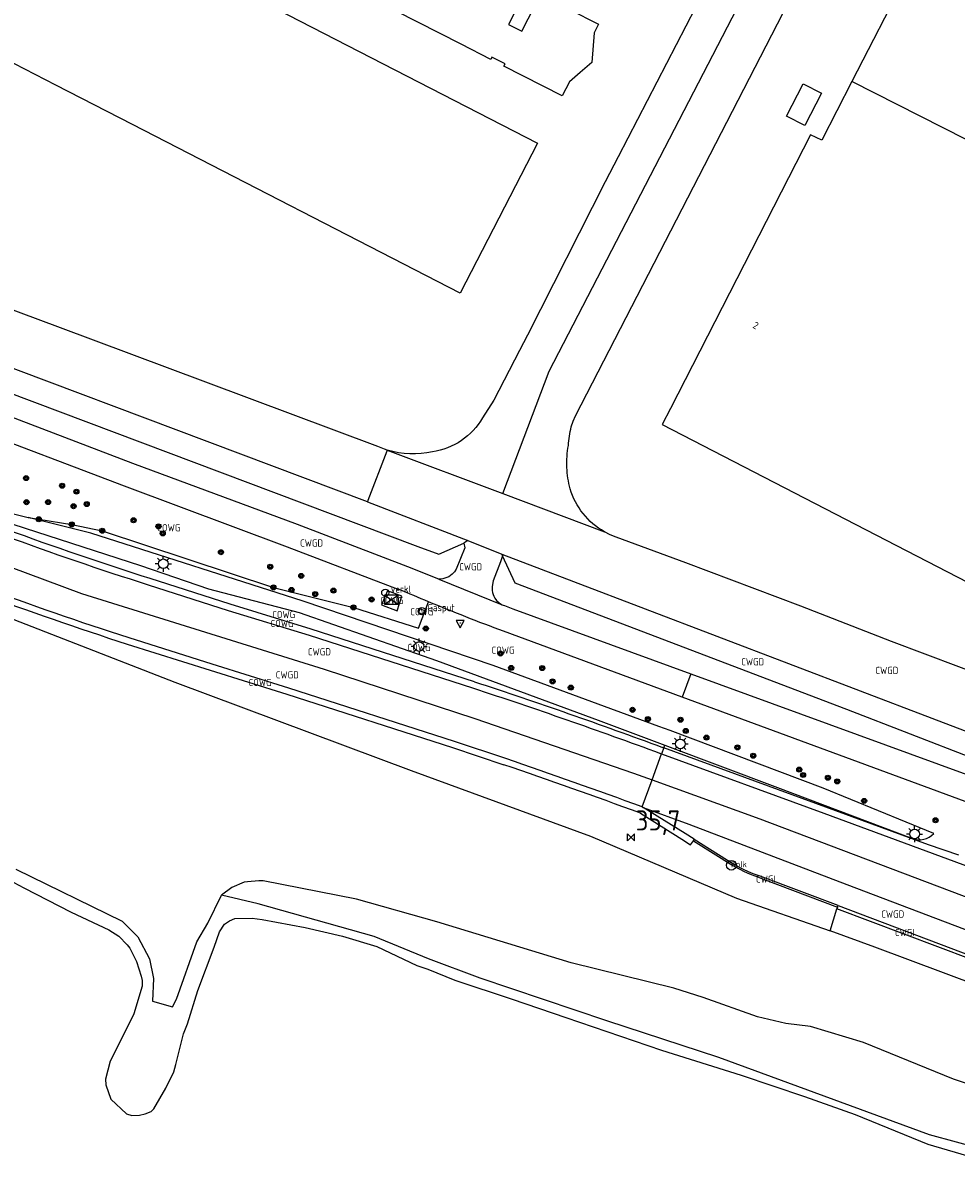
# Model space of a CAD drawing. Extents: x 163074 to 167167, y 441438 to 444019.
# Tile 24 of 49: x 165271 to 165388, y 442288 to 442431. Entities that reach past the tile are written whole.
import ezdxf
from ezdxf.enums import TextEntityAlignment as Align

# ---------------------------------------------------------------- set-up
doc = ezdxf.new("R2010")
doc.units = 0
doc.header["$LTSCALE"] = 4
doc.layers.get('0').update_dxf_attribs({"linetype": 'CONTINUOUS'})
for name, color, linetype in [('COWG', 7, 'CONTINUOUS'), ('CWGD', 7, 'CONTINUOUS'), ('CWGI', 7, 'CONTINUOUS'), ('G_BTD', 3, 'CONTINUOUS'), ('G_OTD', 32, 'CONTINUOUS'), ('G_OWG', 6, 'CONTINUOUS'), ('G_PND', 1, 'CONTINUOUS'), ('G_WGD', 7, 'CONTINUOUS'), ('G_WGI', 1, 'CONTINUOUS'), ('G_WTD', 5, 'CONTINUOUS'), ('NAR', 7, 'CONTINUOUS'), ('PPALHM', 10, 'CONTINUOUS'), ('PVGO', 102, 'CONTINUOUS')]:
    doc.layers.add(name, color=color, linetype=linetype)
for name, color, linetype, true_color in [('PBRD', 7, 'CONTINUOUS', 0xbd2877), ('PKST', 7, 'CONTINUOUS', 0xbd2877), ('PPAL', 7, 'CONTINUOUS', 0xbd2877), ('PPUT', 7, 'CONTINUOUS', 0xbd2877)]:
    doc.layers.add(name, color=color, linetype=linetype, true_color=true_color)
doc.styles.add('ISO', font='ISO')

# ---------------------------------------------------------------- blocks, each defined once
blk = doc.blocks.new('schk.dwg')
for p, q in [((0.86, 0.56), (-0.86, 0.56)), ((-0.86, 0.56), (-0.86, -0.56)), ((0.86, -0.56), (0.86, 0.56)), ((-0.86, -0.56), (0.86, -0.56))]:
    blk.add_line(p, q)
at = {"linetype": 'Continuous'}
for p, q in [((-0.86, 0.56), (0.86, -0.56)), ((-0.86, -0.56), (0.86, 0.56))]:
    blk.add_line(p, q, dxfattribs=at)
blk = doc.blocks.new('boom')
at = {"color": 0}
for radius in [0.315, 0.225, 0.135]:
    blk.add_circle((0, 0), radius, dxfattribs=at)
blk = doc.blocks.new('lichtmast')
at = {"color": 0}
for p, q in [((-0.6, 0), (-1, 0)), ((-0.71, 0.71), (-0.42, 0.42)), ((0, 0.6), (0, 1)), ((0.42, 0.42), (0.71, 0.71)), ((0.6, 0), (1, 0)), ((-0.42, -0.42), (-0.71, -0.71)), ((0, -0.6), (0, -1)), ((0.42, -0.42), (0.71, -0.71))]:
    blk.add_line(p, q, dxfattribs=at)
blk.add_circle((0, 0), 0.6, dxfattribs=at)
blk = doc.blocks.new('verkeersbord')
at = {"color": 0}
for p, q in [((0.5, 0.32), (-0.5, 0.32)), ((-0.5, 0.32), (0, -0.6)), ((0, -0.6), (0.5, 0.32))]:
    blk.add_line(p, q, dxfattribs=at)
blk = doc.blocks.new('verkeersbord-pl')
at = {"linetype": 'Continuous'}
blk.add_circle((0, 0), 0.03, dxfattribs=at)
blk = doc.blocks.new('verklikker')
at = {"color": 0}
blk.add_circle((0, 0), 0.45, dxfattribs=at)
at = {"color": 0, "style": 'ISO'}
blk.add_attdef('VERKLIKKER', (0.7, 0), '', height=0.9, dxfattribs=at)
blk = doc.blocks.new('afsl-gas')
at = {"color": 0}
blk.add_circle((0, 0), 0.45, dxfattribs=at)
at = {"color": 0, "style": 'ISO'}
blk.add_attdef('AFSL-GAS', (0.7, 0), '', height=0.9, dxfattribs=at)
blk = doc.blocks.new('kolk')
at = {"color": 0}
blk.add_circle((0, 0), 0.6, dxfattribs=at)
at = {"color": 0, "linetype": 'Continuous', "style": 'ISO'}
blk.add_attdef('KOLK', (-0.04, -0.26), '', height=0.8, dxfattribs=at)
blk = doc.blocks.new('kilometerpaal')
at = {"color": 0}
for p, q in [((-0.44, 0.44), (0.44, -0.44)), ((-0.44, -0.44), (-0.44, 0.44)), ((0.44, 0.44), (-0.44, -0.44)), ((0.44, -0.44), (0.44, 0.44))]:
    blk.add_line(p, q, dxfattribs=at)
at = {"color": 0, "style": 'ISO'}
blk.add_attdef('KILOMETERPAAL', (0.59, 0.87), '', height=2.5, dxfattribs=at)

msp = doc.modelspace()

# ---------------------------------------------------------------- linework, layer by layer
at = {"layer": 'G_BTD', "linetype": 'Continuous', "transparency": 33554687}
for points in [[(165270.441, 442325.223), (165283.68, 442318.761), (165285.625, 442316.808), (165287.11, 442314.06), (165287.593, 442311.611), (165287.455, 442308.785), (165289.955, 442308.079), (165290.459, 442309.044), (165292.988, 442316.184), (165294.364, 442318.486), (165296.056, 442321.978)], [(165298.875, 442323.62), (165297.348, 442322.947)], [(165299.295, 442323.667), (165298.875, 442323.62)], [(165300.725, 442323.78), (165299.295, 442323.667)], [(165301.234, 442323.768), (165300.725, 442323.78)], [(165312.886, 442321.477), (165301.234, 442323.768)], [(165297.348, 442322.947), (165296.056, 442321.978)], [(165403.605, 442288.349), (165394.36, 442289.383), (165384.257, 442292.144), (165358.017, 442301.773), (165344.073, 442306.339), (165328.287, 442311.671), (165321.836, 442314.057), (165315.091, 442316.847), (165300.631, 442320.922), (165296.056, 442321.978)], [(165322.881, 442318.673), (165312.886, 442321.477)], [(165339.617, 442313.572), (165322.881, 442318.673)], [(165352.409, 442310.384), (165339.617, 442313.572)], [(165356.053, 442309.262), (165352.409, 442310.384)], [(165362.839, 442306.84), (165356.053, 442309.262)], [(165366.364, 442305.993), (165362.839, 442306.84)], [(165369.456, 442305.627), (165366.364, 442305.993)], [(165376.056, 442303.636), (165369.456, 442305.627)], [(165387.247, 442299.084), (165376.056, 442303.636)], [(165391.827, 442297.533), (165387.247, 442299.084)]]:
    msp.add_lwpolyline(points, dxfattribs=at)
at = {"layer": 'G_OTD', "linetype": 'Continuous', "transparency": 33554687}
for points in [[(165285.081, 442441.625), (165335.427, 442415.709), (165325.778, 442397.029), (165284.984, 442418.028), (165275.441, 442422.941), (165262.506, 442429.6), (165272.155, 442448.279), (165285.081, 442441.625)], [(165329.618, 442426.142), (165325.922, 442428.026), (165293.678, 442444.468)], [(165336.511, 442439.694), (165331.835, 442430.5), (165333.479, 442429.663), (165335.8, 442434.215), (165343.051, 442430.517), (165342.503, 442429.441), (165342.207, 442425.764), (165340.741, 442424.509), (165339.405, 442423.365), (165338.509, 442421.608), (165331.257, 442425.306), (165331.398, 442425.582), (165329.759, 442426.418), (165329.618, 442426.142)], [(165366.442, 442419.09), (165368.513, 442423.095), (165370.799, 442421.928), (165368.728, 442417.923), (165366.442, 442419.09)]]:
    msp.add_lwpolyline(points, dxfattribs=at)
at = {"layer": 'G_OWG', "linetype": 'Continuous', "transparency": 33554687}
for points in [[(165075.91, 442430.257), (165084.448, 442426.362), (165104.692, 442418.478), (165116.048, 442414.213), (165127.416, 442409.978), (165138.795, 442405.774), (165150.186, 442401.602), (165180.132, 442390.266), (165198.538, 442383.646), (165212.53, 442378.229), (165225.68, 442373.725), (165230.493, 442371.412), (165237.737, 442366.885), (165247.3, 442364.681), (165263.958, 442358.774), (165290.229, 442348.533), (165319.698, 442337.546), (165342.032, 442329.337), (165360.235, 442321.616), (165371.874, 442317.537)], [(165257.15, 442374.54), (165267.92, 442370.065), (165271.97, 442369.047)], [(165256.545, 442372.955), (165262.833, 442370.555), (165285.957, 442363.079), (165294.443, 442360.189), (165305.721, 442357.209), (165322.829, 442351.242), (165343.011, 442343.789), (165351.28, 442340.679)], [(165384.804, 442329.662), (165371.026, 442335.345), (165351.944, 442342.497), (165350.567, 442343.013), (165329.896, 442350.612), (165306.221, 442358.633), (165279.766, 442367.089), (165271.97, 442369.047)], [(165271.97, 442369.047), (165273.291, 442368.836), (165277.404, 442368.204), (165281.215, 442367.411), (165302.534, 442360.341), (165312.494, 442357.853), (165320.611, 442355.253), (165321.859, 442358.557)], [(165327.576, 442348.59), (165307.227, 442355.162), (165297.151, 442358.245), (165287.171, 442361.438)], [(165317.949, 442357.419), (165318.537, 442359.272), (165316.726, 442359.93), (165316.013, 442358.192), (165317.949, 442357.419)], [(165321.399, 442357.444), (165320.768, 442357.678), (165320.621, 442357.201), (165321.195, 442356.974), (165321.399, 442357.444)], [(165284.307, 442353.285), (165294.641, 442350.014), (165304.212, 442347.04), (165324.859, 442340.401), (165331.227, 442338.254)], [(165351.163, 442340.357), (165350.888, 442339.606)], [(165351.163, 442340.357), (165351.022, 442340.409)], [(165351.163, 442340.357), (165351.28, 442340.679)], [(165387.933, 442326.965), (165384.158, 442328.279), (165371.366, 442332.96), (165351.163, 442340.357)], [(165351.28, 442340.679), (165365.319, 442335.4), (165382.14, 442329.056)], [(165348.198, 442332.238), (165348.262, 442332.215), (165353.417, 442328.993), (165354.507, 442328.285), (165354.86, 442328.778)], [(165354.86, 442328.778), (165354.937, 442328.959)]]:
    msp.add_lwpolyline(points, dxfattribs=at)
for points in [[(165287.171, 442361.438, -0.0111854), (165269.278, 442367.57)], [(165265.953, 442359.643, 0.0098985), (165284.307, 442353.285)], [(165327.576, 442348.59, -0.009183), (165351.022, 442340.409)], [(165348.198, 442332.238, 0.0057794), (165331.227, 442338.254)], [(165382.14, 442329.056, 0.3003018), (165384.804, 442329.662)]]:
    msp.add_lwpolyline(points, format="xyb", dxfattribs=at)
at = {"layer": 'G_PND', "linetype": 'Continuous', "transparency": 33554687}
for points in [[(165434.339, 442393.079), (165441.073, 442406.136), (165427.718, 442412.915), (165424.547, 442414.526), (165443.058, 442450.643), (165407.155, 442468.935), (165388.632, 442432.838), (165381.372, 442436.539), (165374.607, 442423.376)], [(165374.607, 442423.376), (165370.847, 442416.06), (165369.455, 442416.763), (165351.985, 442382.63), (165350.973, 442380.653), (165390.296, 442360.354), (165408.105, 442351.377)], [(165434.339, 442393.079), (165374.607, 442423.376)]]:
    msp.add_lwpolyline(points, dxfattribs=at)
at = {"layer": 'G_WGD', "linetype": 'Continuous', "transparency": 33554687}
for points in [[(165331.123, 442372.039), (165336.895, 442387.298), (165408.301, 442525.27), (165435.977, 442579.748), (165439.746, 442588.087), (165445.182, 442598.966), (165446.935, 442603.088)], [(165339.643, 442380.339), (165339.87, 442381.052), (165340.168, 442381.738), (165342.269, 442385.854), (165368.126, 442436.006), (165391.34, 442481.616), (165396.69, 442492.127), (165396.952, 442492.637), (165400.732, 442500), (165405.15, 442508.607), (165420.902, 442539.294), (165427.143, 442551.451), (165427.603, 442552.346), (165433.017, 442562.894), (165447.158, 442590.948), (165448.263, 442593.142), (165448.392, 442593.397), (165449.221, 442595.343), (165451.663, 442601.074)], [(165429.439, 442577.089), (165418.79, 442556.852), (165389.754, 442500), (165377.601, 442476.381), (165377.564, 442476.31), (165376.249, 442473.737), (165356.301, 442434.974), (165345.465, 442413.999), (165343.855, 442410.882), (165334.18, 442391.767), (165333.206, 442389.86), (165329.973, 442383.678), (165328.6, 442381.473)], [(165147.257, 442430.537), (165150.629, 442429.308), (165153.149, 442428.423), (165170.369, 442421.937), (165189.475, 442414.768), (165204.718, 442409.022), (165225.869, 442401.015), (165245.82, 442393.555), (165306.068, 442370.896), (165320.504, 442365.446), (165323.128, 442364.477), (165326.258, 442365.857)], [(165316.722, 442377.464), (165316.391, 442377.572), (165315.53, 442377.908), (165294.116, 442385.938), (165275.685, 442392.807), (165268.646, 442395.443), (165259.521, 442398.808), (165228.162, 442410.559), (165215.326, 442415.473), (165196.158, 442422.686), (165182.464, 442427.906), (165178.586, 442429.465), (165173.923, 442431.238)], [(165314.236, 442371.019), (165246.874, 442396.364), (165226.925, 442403.823), (165205.778, 442411.828), (165190.531, 442417.576), (165171.431, 442424.745)], [(165323.119, 442361.391), (165319.257, 442362.926), (165305.518, 442368.183), (165285.003, 442375.806), (165265.208, 442383.351), (165261.111, 442384.915)], [(165260.033, 442382.091), (165264.003, 442380.573), (165283.949, 442372.984), (165304.24, 442365.404), (165318.173, 442360.106)], [(165316.722, 442377.464), (165316.671, 442377.334), (165314.295, 442371.173), (165314.236, 442371.019)], [(165316.722, 442377.464), (165331.123, 442372.039)], [(165331.123, 442372.039), (165343.773, 442367.273)], [(165314.236, 442371.019), (165326.769, 442366.194)], [(165254.813, 442368.421), (165256.052, 442367.958), (165278.628, 442359.603), (165308.871, 442350.153), (165327.643, 442344.024), (165347.382, 442337.182), (165349.698, 442336.346)], [(165412.612, 442341.135), (165398.719, 442346.404), (165396.303, 442347.302), (165379.531, 442353.594), (165368.252, 442357.989), (165353.903, 442363.414), (165345.243, 442366.602), (165344.493, 442366.905), (165343.773, 442367.273)], [(165326.258, 442365.857), (165326.375, 442365.297), (165325.289, 442362.606), (165325.075, 442362.277), (165324.809, 442361.989), (165324.604, 442361.823), (165324.382, 442361.681), (165324.149, 442361.567), (165323.904, 442361.48), (165323.643, 442361.42), (165323.374, 442361.39), (165323.119, 442361.391)], [(165326.769, 442366.194), (165326.258, 442365.857)], [(165326.769, 442366.194), (165330.996, 442364.507)], [(165330.996, 442364.507), (165393.49, 442340.636)], [(165330.996, 442364.507), (165331.085, 442364.291)], [(165331.085, 442364.291), (165330.84, 442363.543), (165329.907, 442361.165), (165329.793, 442360.467), (165329.776, 442360.22), (165329.786, 442359.973), (165329.787, 442359.959), (165329.826, 442359.718), (165329.893, 442359.476), (165329.987, 442359.243), (165330.105, 442359.023), (165330.327, 442358.724), (165330.61, 442358.453), (165330.811, 442358.311), (165331.026, 442358.191)], [(165393.49, 442340.636), (165389.838, 442339.004), (165373.962, 442345.124), (165332.67, 442360.881), (165331.085, 442364.291)], [(165286.927, 442360.676), (165296.912, 442357.482), (165306.987, 442354.399), (165327.328, 442347.829)], [(165323.119, 442361.391), (165331.026, 442358.191)], [(165331.302, 442358.079), (165332.369, 442357.677), (165354.532, 442349.585)], [(165353.466, 442346.665), (165331.199, 442354.873)], [(165331.484, 442339.011), (165325.11, 442341.161), (165304.453, 442347.803), (165294.881, 442350.777), (165284.551, 442354.047)], [(165354.532, 442349.585), (165353.466, 442346.665)], [(165354.532, 442349.585), (165388.908, 442337.033), (165393.147, 442335.404), (165404.384, 442331.014), (165417.156, 442326.187), (165430.177, 442321.353), (165430.945, 442321.081), (165431.723, 442320.842), (165431.767, 442320.831), (165432.511, 442320.635), (165433.306, 442320.462), (165433.644, 442320.403), (165433.807, 442320.375), (165434.108, 442320.323), (165434.916, 442320.217), (165435.727, 442320.145), (165435.753, 442320.144), (165436.54, 442320.108), (165437.354, 442320.104), (165437.695, 442320.117), (165437.84, 442320.122), (165438.168, 442320.135), (165438.98, 442320.2), (165439.788, 442320.299)], [(165390.298, 442333.088), (165353.466, 442346.665)], [(165349.698, 442336.346), (165350.888, 442339.606)], [(165350.888, 442339.606), (165350.746, 442339.658)], [(165350.888, 442339.606), (165371.09, 442332.209), (165391.141, 442324.824), (165412.534, 442317.066), (165417.209, 442315.472)], [(165348.473, 442332.99), (165349.698, 442336.346)], [(165349.698, 442336.346), (165363.113, 442331.504), (165410.653, 442313.535), (165419.22, 442310.403), (165427.964, 442307.974), (165432.679, 442306.927), (165437.583, 442305.927), (165440.358, 442305.511)], [(165348.473, 442332.99), (165348.616, 442332.937)], [(165354.937, 442328.959), (165353.847, 442329.667), (165348.616, 442332.937)], [(165348.616, 442332.937), (165354.28, 442330.83), (165373.956, 442323.325), (165390.698, 442316.981), (165408.734, 442310.147), (165410.76, 442309.392)], [(165354.937, 442328.959), (165359.874, 442325.857)], [(165372.882, 442320.692), (165363.508, 442324.242)], [(165371.874, 442317.537), (165372.71, 442320.293)], [(165372.79, 442320.492), (165372.71, 442320.293)], [(165372.79, 442320.492), (165372.882, 442320.692)], [(165372.882, 442320.692), (165389.654, 442314.371)], [(165394.881, 442308.99), (165377.461, 442315.525), (165371.874, 442317.537)]]:
    msp.add_lwpolyline(points, dxfattribs=at)
for points in [[(165328.6, 442381.473, -0.2281187), (165322.333, 442377.238)], [(165339.277, 442378.045, -0.0505323), (165339.643, 442380.339)], [(165322.333, 442377.238, -0.1300987), (165316.722, 442377.464)], [(165339.096, 442375.296, -0.0534578), (165339.277, 442378.045)], [(165339.491, 442372.634, -0.0529174), (165339.096, 442375.296)], [(165343.773, 442367.273, -0.1927937), (165339.491, 442372.634)], [(165268.998, 442366.821, 0.0111785), (165286.927, 442360.676)], [(165284.551, 442354.047, -0.0099169), (165266.231, 442360.393)], [(165321.859, 442358.557, -0.0029239), (165318.173, 442360.106)], [(165331.199, 442354.873, -0.0077914), (165321.859, 442358.557)], [(165331.026, 442358.191, 0.029937), (165331.302, 442358.079)], [(165327.328, 442347.829, -0.0091675), (165350.746, 442339.658)], [(165348.473, 442332.99, 0.0057211), (165331.484, 442339.011)], [(165363.508, 442324.242, -0.0580861), (165359.874, 442325.857)]]:
    msp.add_lwpolyline(points, format="xyb", dxfattribs=at)
at = {"layer": 'G_WGI', "linetype": 'Continuous', "transparency": 33554687}
for points in [[(165354.86, 442328.778), (165359.765, 442325.68)], [(165363.446, 442324.049), (165372.79, 442320.492)], [(165389.516, 442313.995), (165372.71, 442320.293)]]:
    msp.add_lwpolyline(points, dxfattribs=at)
msp.add_lwpolyline([(165359.765, 442325.68, 0.0410309), (165363.446, 442324.049)], format="xyb", dxfattribs=at)
at = {"layer": 'G_WTD', "linetype": 'Continuous', "transparency": 33554687}
msp.add_lwpolyline([(165266.415, 442325.578), (165271.433, 442322.916), (165277.353, 442319.855), (165282.034, 442317.657), (165283.257, 442316.872), (165284.299, 442315.81), (165284.632, 442315.388), (165285.491, 442313.73), (165286.063, 442311.92), (165286.174, 442311.351), (165286.188, 442310.654), (165285.149, 442307.196), (165283.897, 442304.666), (165282.184, 442301.302), (165281.598, 442299.071), (165281.673, 442298.375), (165282.282, 442296.565), (165284.234, 442294.744), (165284.873, 442294.537), (165285.855, 442294.561), (165286.539, 442294.75), (165287.29, 442295.039), (165287.651, 442295.376), (165289.146, 442297.923), (165290.113, 442299.974), (165290.383, 442300.882), (165291.318, 442304.7), (165291.831, 442305.947), (165293.129, 442310.129), (165295.135, 442315.495), (165295.797, 442317.423), (165296.442, 442318.371), (165297.047, 442318.811), (165297.744, 442319.071), (165299.897, 442319.109), (165301.125, 442318.941), (165306.488, 442317.974), (165311.141, 442316.873), (165315.416, 442315.591), (165320.419, 442313.242), (165321.778, 442312.778), (165325.148, 442311.412), (165332.295, 442309.03), (165338.979, 442306.74), (165350.899, 442302.69), (165360.788, 442299.573), (165368.691, 442296.901), (165375.001, 442294.642), (165384.044, 442290.962), (165392.269, 442288.55)], dxfattribs=at)

# ---------------------------------------------------------------- block references
at = {"layer": 'PBRD', "transparency": 33554687}
msp.add_blockref('verklikker', (165316.468, 442359.685), dxfattribs=at).add_auto_attribs({'VERKLIKKER': 'verkl '})
msp.add_blockref('verkeersbord', (165325.816, 442355.906), dxfattribs=at)
at = {"layer": 'PKST', "transparency": 33554687}
msp.add_blockref('schk.dwg', (165317.216, 442358.838), dxfattribs=at)
at = {"layer": 'PPAL', "transparency": 33554687}
for name, p in [('lichtmast', (165288.815, 442363.289)), ('verkeersbord-pl', (165325.816, 442355.906)), ('lichtmast', (165320.679, 442352.978)), ('lichtmast', (165353.219, 442340.842)), ('lichtmast', (165382.411, 442329.608))]:
    msp.add_blockref(name, p, dxfattribs=at)
at = {"layer": 'PPALHM', "transparency": 33554687}
msp.add_blockref('kilometerpaal', (165347.084, 442329.187), dxfattribs=at).add_auto_attribs({'KILOMETERPAAL': '35,7'})
at = {"layer": 'PPUT', "transparency": 33554687}
for name, p, values in [('afsl-gas', (165321.016, 442357.382), {'AFSL-GAS': 'Gasput'}), ('kolk', (165359.585, 442325.723), {'KOLK': 'Kolk'})]:
    msp.add_blockref(name, p, dxfattribs=at).add_auto_attribs(values)
at = {"layer": 'PVGO', "transparency": 33554687}
for p in [(165271.709, 442373.963), (165276.207, 442373.019), (165277.986, 442372.277), (165271.769, 442370.968), (165274.461, 442370.974), (165277.634, 442370.465), (165279.275, 442370.736), (165273.291, 442368.836), (165285.117, 442368.71), (165277.404, 442368.204), (165281.215, 442367.411), (165288.212, 442367.952), (165288.74, 442367.07), (165296, 442364.734), (165302.143, 442362.924), (165305.993, 442361.784), (165302.534, 442360.341), (165304.786, 442360.038), (165310.003, 442359.943), (165307.745, 442359.517), (165314.771, 442358.839), (165312.494, 442357.853), (165321.521, 442355.225), (165330.816, 442352.106), (165332.149, 442350.305), (165336.028, 442350.292), (165337.31, 442348.635), (165339.582, 442347.863), (165347.272, 442345.088), (165349.19, 442343.936), (165353.248, 442343.862), (165353.896, 442342.465), (165356.483, 442341.63), (165360.339, 442340.414), (165362.316, 442339.368), (165368.043, 442337.648), (165368.522, 442336.969), (165371.613, 442336.628), (165372.777, 442336.169), (165376.132, 442333.746), (165385.033, 442331.321)]:
    msp.add_blockref('boom', p, dxfattribs=at)

# ---------------------------------------------------------------- texts
at = {"layer": 'COWG', "transparency": 33554687, "style": 'ISO'}
for p in [(165289.505, 442367.785), (165317.275, 442358.71), (165303.814, 442356.96), (165321.01, 442357.318), (165303.613, 442355.85), (165320.675, 442352.865), (165331.134, 442352.528), (165300.872, 442348.497)]:
    msp.add_text('COWG', height=0.9, dxfattribs=at).set_placement(p, align=Align.MIDDLE_CENTER)
at = {"layer": 'CWGD', "transparency": 33554687, "style": 'ISO'}
for p in [(165307.283, 442365.878), (165327.102, 442362.92), (165308.257, 442352.326), (165362.243, 442351.084), (165378.958, 442350.002), (165304.253, 442349.448), (165379.688, 442319.64)]:
    msp.add_text('CWGD', height=0.9, dxfattribs=at).set_placement(p, align=Align.MIDDLE_CENTER)
at = {"layer": 'CWGI', "transparency": 33554687, "style": 'ISO'}
for p in [(165363.871, 442323.996), (165381.182, 442317.341)]:
    msp.add_text('CWGI', height=0.9, dxfattribs=at).set_placement(p, align=Align.MIDDLE_CENTER)
at = {"layer": 'NAR', "transparency": 33554687, "style": 'ISO'}
msp.add_text('2', height=0.9, rotation=332.7, dxfattribs=at).set_placement((165362.623, 442392.994), align=Align.MIDDLE_CENTER)

doc.saveas('drawing.dxf')
